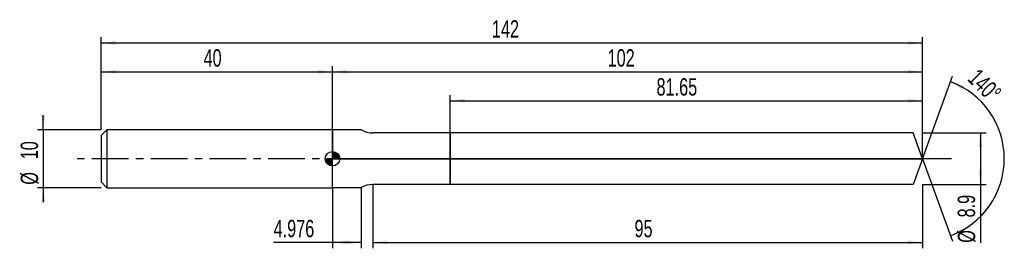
# Model space of a CAD drawing. Extents: x -14 to 156, y -15 to 24.
import ezdxf
from ezdxf.enums import TextEntityAlignment as Align

# ---------------------------------------------------------------- set-up
doc = ezdxf.new("R2010")
doc.units = 0
doc.linetypes.add('CENTER', pattern=[10.16, 6.35, -1.27, 1.27, -1.27])
doc.layers.get('0').update_dxf_attribs({"linetype": 'CONTINUOUS'})
for name, color, linetype in [('1', 4, 'CONTINUOUS'), ('2', 7, 'CONTINUOUS'), ('4', 2, 'CENTER'), ('CUT', 1, 'CONTINUOUS'), ('NOCUT', 7, 'CONTINUOUS'), ('SK1', 4, 'CONTINUOUS'), ('SK2', 7, 'CONTINUOUS'), ('SK4', 2, 'CENTER')]:
    doc.layers.add(name, color=color, linetype=linetype)
doc.dimstyles.new('SLDDIMSTYLE0', dxfattribs={"dimtxt": 3, "dimasz": 2.5, "dimexe": 0, "dimexo": 0.0625, "dimgap": 0.75, "dimtad": 1, "dimrnd": 1e-09, "dimzin": 12, "dimsah": 1, "dimcen": 0.09, "dimazin": 3, "dimtfac": 1, "dimtofl": 0, "dimtmove": 0, "dimatfit": 3})
doc.dimstyles.new('SLDDIMSTYLE1', dxfattribs={"dimtxt": 3, "dimasz": 2.5, "dimexe": 0, "dimexo": 0.0625, "dimgap": 0.75, "dimtad": 1, "dimzin": 12, "dimsah": 1, "dimcen": 0.09, "dimazin": 3, "dimtfac": 1, "dimtofl": 0, "dimtmove": 0, "dimatfit": 3})
doc.dimstyles.new('SLDDIMSTYLE2', dxfattribs={"dimtxt": 3, "dimasz": 2.5, "dimexe": 0, "dimexo": 0.0625, "dimgap": 0.75, "dimtad": 1, "dimrnd": 1e-09, "dimzin": 12, "dimsah": 1, "dimcen": 0.09, "dimazin": 3, "dimtfac": 1, "dimtmove": 0, "dimatfit": 3})

# ---------------------------------------------------------------- blocks, each defined once
blk = doc.blocks.new('_D')
at = {"layer": '2'}
for p, q in [((47, -4.45), (47, -15.45)), ((142, -4.45), (142, -15.45)), ((47, -14.45), (142, -14.45))]:
    blk.add_line(p, q, dxfattribs=at)
for points in [[(47, -14.45), (49.5, -14.76), (49.5, -14.14)], [(142, -14.45), (139.5, -14.14), (139.5, -14.76)]]:
    blk.add_solid(points, dxfattribs=at)
at = {"layer": '2', "width": 0.7}
blk.add_text('95', height=3, dxfattribs=at).set_placement((92.21, -14.45), align=Align.BOTTOM_LEFT)
blk = doc.blocks.new('_D_1')
at = {"layer": '2'}
for p, q in [((142, 4.45), (153, 4.45)), ((152, 4.45), (152, -4.45)), ((142, -4.45), (153, -4.45)), ((152, -4.45), (152, -14.5))]:
    blk.add_line(p, q, dxfattribs=at)
for points in [[(152, 4.45), (151.69, 1.95), (152.31, 1.95)], [(152, -4.45), (152.31, -1.95), (151.69, -1.95)]]:
    blk.add_solid(points, dxfattribs=at)
at = {"layer": '2', "width": 0.7}
for s, p in [('8.9', (151.99, -10.13)), ('%%c', (152, -14.5))]:
    blk.add_text(s, height=3, rotation=90, dxfattribs=at).set_placement(p, align=Align.BOTTOM_LEFT)
blk = doc.blocks.new('_D_2')
at = {"layer": '2'}
for p, q in [((40, -5), (40, -15.45)), ((44.98, -5), (44.98, -15.45)), ((40, -14.45), (29.82, -14.45)), ((44.98, -14.45), (40, -14.45))]:
    blk.add_line(p, q, dxfattribs=at)
for points in [[(40, -14.45), (42.5, -14.76), (42.5, -14.14)], [(44.98, -14.45), (42.48, -14.14), (42.48, -14.76)]]:
    blk.add_solid(points, dxfattribs=at)
at = {"layer": '2', "width": 0.7}
blk.add_text('4.976', height=3, rotation=0, dxfattribs=at).set_placement((29.82, -14.45), align=Align.BOTTOM_LEFT)
blk = doc.blocks.new('_D_3')
at = {"layer": '2'}
for p, q in [((60.35, 4.45), (60.35, 11)), ((142, 4.45), (142, 11)), ((60.35, 10), (142, 10))]:
    blk.add_line(p, q, dxfattribs=at)
for points in [[(60.35, 10), (62.85, 9.69), (62.85, 10.31)], [(142, 10), (139.5, 10.31), (139.5, 9.69)]]:
    blk.add_solid(points, dxfattribs=at)
at = {"layer": '2', "width": 0.7}
blk.add_text('81.65', height=3, dxfattribs=at).set_placement((96.02, 10), align=Align.BOTTOM_LEFT)
blk = doc.blocks.new('_D_4')
at = {"layer": '2'}
for q in [(147.18, 14.23), (147.18, -14.23)]:
    blk.add_line((142, 0), q, dxfattribs=at)
blk.add_arc((142, 0), 14.14, 289.9924, 70.0076, dxfattribs=at)
for points in [[(146.84, 13.29), (148.97, 11.95), (149.23, 12.51)], [(146.84, -13.29), (149.23, -12.51), (148.97, -11.95)]]:
    blk.add_solid(points, dxfattribs=at)
at = {"layer": '2', "width": 0.7}
blk.add_text('140°', height=3, rotation=-45, dxfattribs=at).set_placement((148.99, 13.01), align=Align.BOTTOM_LEFT)
blk = doc.blocks.new('_D_5')
at = {"layer": 'SK2'}
for p, q in [((0, 5), (0, 21)), ((142, 5), (142, 21)), ((0, 20), (142, 20))]:
    blk.add_line(p, q, dxfattribs=at)
for points in [[(0, 20), (2.5, 19.69), (2.5, 20.31)], [(142, 20), (139.5, 20.31), (139.5, 19.69)]]:
    blk.add_solid(points, dxfattribs=at)
at = {"layer": 'SK2', "width": 0.7}
blk.add_text('142', height=3, dxfattribs=at).set_placement((67.56, 20), align=Align.BOTTOM_LEFT)
blk = doc.blocks.new('_D_6')
at = {"layer": 'SK2'}
for p, q in [((0, 5), (0, 16)), ((40, 5), (40, 16)), ((0, 15), (40, 15))]:
    blk.add_line(p, q, dxfattribs=at)
for points in [[(0, 15), (2.5, 14.69), (2.5, 15.31)], [(40, 15), (37.5, 15.31), (37.5, 14.69)]]:
    blk.add_solid(points, dxfattribs=at)
at = {"layer": 'SK2', "width": 0.7}
blk.add_text('40', height=3, rotation=360, dxfattribs=at).set_placement((17.71, 15), align=Align.BOTTOM_LEFT)
blk = doc.blocks.new('_D_7')
at = {"layer": 'SK2'}
for p, q in [((40, 0), (40, 16)), ((142, 0), (142, 16)), ((40, 15), (142, 15))]:
    blk.add_line(p, q, dxfattribs=at)
for points in [[(40, 15), (42.5, 14.69), (42.5, 15.31)], [(142, 15), (139.5, 15.31), (139.5, 14.69)]]:
    blk.add_solid(points, dxfattribs=at)
at = {"layer": 'SK2', "width": 0.7}
blk.add_text('102', height=3, rotation=360, dxfattribs=at).set_placement((87.56, 15), align=Align.BOTTOM_LEFT)
blk = doc.blocks.new('_D_8')
at = {"layer": 'SK2'}
for p, q in [((-10, 5), (-10, 7.5)), ((0, 5), (-11, 5)), ((-10, 5), (-10, -5)), ((0, -5), (-11, -5)), ((-10, -5), (-10, -7.5))]:
    blk.add_line(p, q, dxfattribs=at)
for points in [[(-10, 5), (-9.69, 7.5), (-10.31, 7.5)], [(-10, -5), (-10.31, -7.5), (-9.69, -7.5)]]:
    blk.add_solid(points, dxfattribs=at)
at = {"layer": 'SK2', "width": 0.7}
for s, p in [('10', (-10.01, -0.1)), ('%%c', (-10, -4.48))]:
    blk.add_text(s, height=3, rotation=90, dxfattribs=at).set_placement(p, align=Align.BOTTOM_LEFT)
blk = doc.blocks.new('*U11')
at = {"color": 0, "linetype": 'CONTINUOUS'}
for points in [[(0, 0), (0, 1.25), (0.24, 0)], [(0.24, 0), (0, 1.25), (0.24, 1.23)], [(0.24, 0), (0.24, 1.23), (0.48, 0)], [(0.48, 0), (0.24, 1.23), (0.48, 1.15)], [(0.48, 0), (0.48, 1.15), (0.69, 0)], [(0.69, 0), (0.48, 1.15), (0.69, 1.04)], [(0.69, 0), (0.69, 1.04), (0.88, 0)], [(0.88, 0), (0.69, 1.04), (0.88, 0.88)], [(0.88, 0), (0.88, 0.88), (1.04, 0)], [(1.04, 0), (0.88, 0.88), (1.04, 0.69)], [(1.04, 0), (1.04, 0.69), (1.15, 0)], [(1.15, 0), (1.04, 0.69), (1.15, 0.48)], [(1.15, 0), (1.15, 0.48), (1.23, 0)], [(1.23, 0), (1.15, 0.48), (1.23, 0.24)], [(1.23, 0), (1.23, 0.24), (1.25, 0)]]:
    blk.add_solid(points, dxfattribs=at)
blk = doc.blocks.new('*U12')
at = {"color": 0, "linetype": 'CONTINUOUS'}
for points in [[(-1.23, -0.22), (-1.25, 0), (-1.23, 0)], [(-1.23, -0.22), (-1.23, 0), (-1.17, -0.43)], [(-1.17, -0.43), (-1.23, 0), (-1.17, 0)], [(-1.17, -0.43), (-1.17, 0), (-1.08, -0.63)], [(-1.08, -0.63), (-1.17, 0), (-1.08, 0)], [(-1.08, -0.63), (-1.08, 0), (-0.96, -0.8)], [(-0.96, -0.8), (-1.08, 0), (-0.96, 0)], [(-0.96, -0.8), (-0.96, 0), (-0.8, -0.96)], [(-0.8, -0.96), (-0.96, 0), (-0.8, 0)], [(-0.8, -0.96), (-0.8, 0), (-0.63, -1.08)], [(-0.63, -1.08), (-0.8, 0), (-0.63, 0)], [(-0.63, -1.08), (-0.63, 0), (-0.43, -1.17)], [(-0.43, -1.17), (-0.63, 0), (-0.43, 0)], [(-0.43, -1.17), (-0.43, 0), (-0.22, -1.23)], [(-0.22, -1.23), (-0.43, 0), (-0.22, 0)], [(-0.22, -1.23), (-0.22, 0), (0, -1.25)], [(0, -1.25), (-0.22, 0), (0, 0)]]:
    blk.add_solid(points, dxfattribs=at)
blk = doc.blocks.new('SW_DOWELSYMBOL_0')
at = {"layer": 'SK1', "color": 0}
blk.add_circle((0, 0), 1.25, dxfattribs=at)
at = {"color": 0, "linetype": 'CONTINUOUS'}
for name in ['*U12', '*U11']:
    blk.add_blockref(name, (0, 0), dxfattribs=at)

msp = doc.modelspace()

# ---------------------------------------------------------------- linework, layer by layer
at = {"layer": '1'}
for p, q in [((44.976, 5), (40, 5)), ((40, 5), (40, 0)), ((45, 4.986), (44.976, 5)), ((60.35, 4.45), (47, 4.45)), ((140.381, 4.45), (60.35, 4.45)), ((60.35, 4.45), (60.35, 0)), ((60.35, 0), (60.35, 4.45)), ((142, 0), (140.381, 4.45)), ((40, -5), (40, 0)), ((60.35, -4.45), (60.35, 0)), ((60.35, 0), (60.35, -4.45)), ((142, 0), (140.381, -4.45)), ((44.976, -5), (40, -5)), ((45, -4.986), (44.976, -5)), ((60.35, -4.45), (47, -4.45)), ((140.381, -4.45), (60.35, -4.45))]:
    msp.add_line(p, q, dxfattribs=at)
for centre, start, end in [((47, 8.45), 239.99999, 270), ((47, -8.45), 90, 120.00001)]:
    msp.add_arc(centre, 4, start, end, dxfattribs=at)
at = {"layer": '4'}
msp.add_line((142, 0), (40, 0), dxfattribs=at)
at = {"layer": 'CUT'}
for p, q in [((140.381, 4.45), (60.35, 4.45)), ((60.35, 4.45), (60.35, 0)), ((142, 0), (140.381, 4.45)), ((60.35, 0), (142, 0))]:
    msp.add_line(p, q, dxfattribs=at)
at = {"layer": 'NOCUT'}
for p, q in [((44.976, 5), (40, 5)), ((40, 5), (40, 0)), ((45, 4.986), (44.976, 5)), ((60.35, 4.45), (47, 4.45)), ((60.35, 0), (60.35, 4.45)), ((40, 0), (60.35, 0))]:
    msp.add_line(p, q, dxfattribs=at)
msp.add_arc((47, 8.45), 4, 239.99999, 270, dxfattribs=at)
at = {"layer": 'SK1'}
for p, q in [((1, 5), (0, 4)), ((0, 4), (0, 0)), ((40, 5), (1, 5)), ((1, 5), (1, -5)), ((0, 0), (0, -4)), ((0, -4), (1, -5)), ((1, -5), (40, -5))]:
    msp.add_line(p, q, dxfattribs=at)
msp.add_circle((40, 0), 1.25, dxfattribs=at)
at = {"layer": 'SK4'}
msp.add_line((147, 0), (-5, 0), dxfattribs=at)

# ---------------------------------------------------------------- block references
at = {"layer": 'SK1'}
msp.add_blockref('SW_DOWELSYMBOL_0', (40, 0), dxfattribs=at)

# ---------------------------------------------------------------- texts
at = {"layer": 'SK2', "width": 0.7}
msp.add_text('AP1', height=0.05, dxfattribs=at).set_placement((40, -0.018), align=Align.BOTTOM_LEFT)

# ---------------------------------------------------------------- dimensions: what is measured, and where the dimension line sits
at = {"layer": '2'}
dim = msp.add_angular_dim_2l(base=(156.142, 0), line1=((142, 0), (140.381, 4.45)), line2=((140.381, -4.45), (142, 0)), dimstyle='SLDDIMSTYLE1', dxfattribs=at)
dim.commit()
dim.dimension.update_dxf_attribs({"geometry": '_D_4', "text_midpoint": (152, 10), "dimtype": 162})
for base, p1, p2, picture, middle in [((142, 10), (60.35, 4.45), (142, 4.45), '_D_3', (101.175, 10)), ((142, -14.45), (47, -4.45), (142, -4.45), '_D', (94.5, -14.45))]:
    dim = msp.add_linear_dim(base=base, p1=p1, p2=p2, dimstyle='SLDDIMSTYLE0', dxfattribs=at)
    dim.commit()
    dim.dimension.update_dxf_attribs({"geometry": picture, "text_midpoint": middle, "dimtype": 160})
dim = msp.add_linear_dim(base=(152, -4.45), p1=(142, 4.45), p2=(142, -4.45), angle=90, text='%%c<>', dimstyle='SLDDIMSTYLE0', dxfattribs=at)
dim.commit()
dim.dimension.update_dxf_attribs({"geometry": '_D_1', "text_midpoint": (152, -9.45), "dimtype": 160})
dim = msp.add_linear_dim(base=(40, -14.45), p1=(44.976, -5), p2=(40, -5), angle=359.99998, dimstyle='SLDDIMSTYLE0', dxfattribs=at)
dim.commit()
dim.dimension.update_dxf_attribs({"geometry": '_D_2', "text_midpoint": (34.976, -14.45), "dimtype": 160})
at = {"layer": 'SK2'}
dim = msp.add_linear_dim(base=(142, 20), p1=(0, 5), p2=(142, 5), dimstyle='SLDDIMSTYLE0', dxfattribs=at)
dim.commit()
dim.dimension.update_dxf_attribs({"geometry": '_D_5', "text_midpoint": (71, 20), "dimtype": 160})
for base, p1, p2, picture, middle in [((40, 15), (0, 5), (40, 5), '_D_6', (20, 15)), ((142, 15), (40, 0), (142, 0), '_D_7', (91, 15))]:
    dim = msp.add_linear_dim(base=base, p1=p1, p2=p2, angle=360, dimstyle='SLDDIMSTYLE0', dxfattribs=at)
    dim.commit()
    dim.dimension.update_dxf_attribs({"geometry": picture, "text_midpoint": middle, "dimtype": 160})
dim = msp.add_linear_dim(base=(-10, -5), p1=(0, 5), p2=(0, -5), angle=90, text='%%c<>', dimstyle='SLDDIMSTYLE2', dxfattribs=at)
dim.commit()
dim.dimension.update_dxf_attribs({"geometry": '_D_8', "text_midpoint": (-10, 0), "dimtype": 160})

doc.saveas('drawing.dxf')
